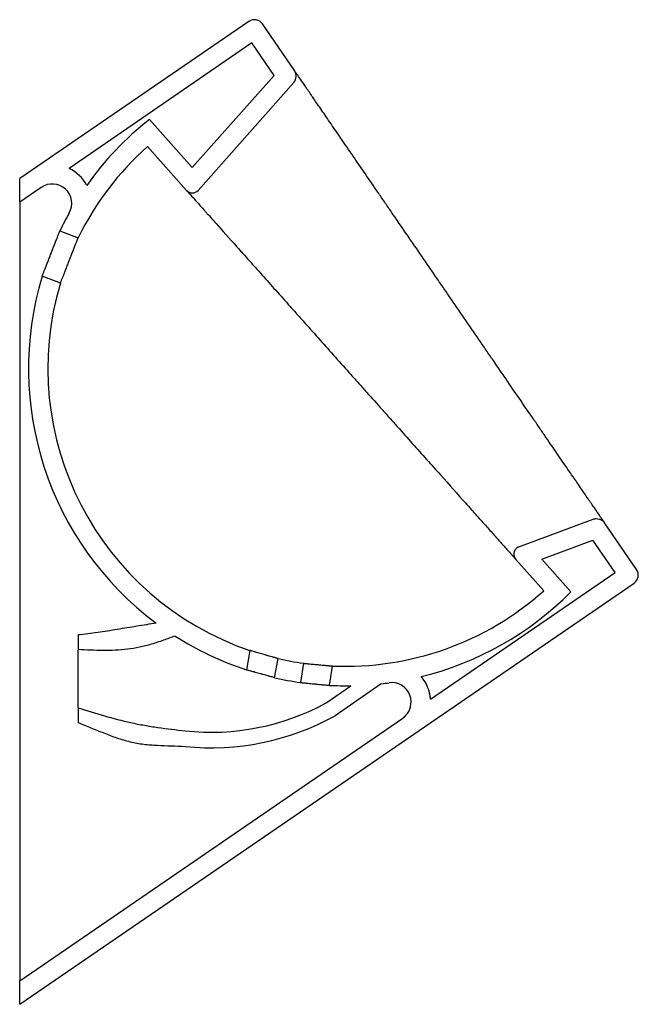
# Model space of a CAD drawing. Header units: millimetres. Extents: x 3715.79 to 3716.108, y 2064.997 to 2065.503.
import ezdxf

# ---------------------------------------------------------------- set-up
doc = ezdxf.new("R2010")
doc.units = ezdxf.units.MM
doc.layers.add('SANINDUSA', color=3, linetype='Continuous')

msp = doc.modelspace()

# ---------------------------------------------------------------- linework, layer by layer
at = {"layer": 'SANINDUSA'}
for p, q in [((3715.907624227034, 2065.501783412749), (3715.789791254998, 2065.420983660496)), ((3715.931028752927, 2065.476493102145), (3715.914575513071, 2065.500487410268)), ((3715.909155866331, 2065.490708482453), (3715.815171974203, 2065.426262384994)), ((3715.920572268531, 2065.474059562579), (3715.909155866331, 2065.490708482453)), ((3715.920572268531, 2065.474059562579), (3715.878516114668, 2065.426625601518)), ((3715.930646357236, 2065.470348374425), (3715.881523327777, 2065.4149438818)), ((3715.878516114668, 2065.426625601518), (3715.856427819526, 2065.451380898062)), ((3715.875545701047, 2065.4149344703), (3715.855419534, 2065.437490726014)), ((3715.789791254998, 2065.408858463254), (3715.789791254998, 2065.420983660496)), ((3715.800887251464, 2065.416467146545), (3715.789791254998, 2065.408858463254)), ((3715.81046822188, 2065.394142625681), (3715.819857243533, 2065.390584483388)), ((3715.810738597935, 2065.367305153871), (3715.801365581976, 2065.370857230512)), ((3716.046346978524, 2065.23170093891), (3716.084532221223, 2065.245931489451)), ((3716.106855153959, 2065.22007960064), (3716.090401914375, 2065.244073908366)), ((3716.0580659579, 2065.225396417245), (3716.084363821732, 2065.235196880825)), ((3716.095780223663, 2065.218547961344), (3716.084363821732, 2065.235196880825)), ((3716.059145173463, 2065.209166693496), (3716.044759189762, 2065.225289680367)), ((3716.073060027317, 2065.20859192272), (3716.0580659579, 2065.225396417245)), ((3716.000931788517, 2065.153509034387), (3716.095780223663, 2065.218547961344)), ((3715.789791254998, 2064.996601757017), (3716.105559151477, 2065.213128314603)), ((3715.819791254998, 2065.186433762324), (3715.819791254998, 2065.178933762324)), ((3715.819791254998, 2065.149137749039), (3715.819791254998, 2065.178670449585)), ((3715.908154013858, 2065.178430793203), (3715.906303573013, 2065.168505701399)), ((3715.920795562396, 2065.164464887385), (3715.922630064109, 2065.174304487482)), ((3715.935608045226, 2065.171871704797), (3715.934153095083, 2065.16197804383)), ((3715.949102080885, 2065.160534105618), (3715.950564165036, 2065.170476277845)), ((3715.947360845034, 2065.151535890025), (3715.9600400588, 2065.160352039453)), ((3715.975571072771, 2065.161357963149), (3715.951951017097, 2065.144934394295)), ((3715.819791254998, 2065.148933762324), (3715.819791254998, 2065.141433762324)), ((3715.789791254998, 2065.00872695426), (3715.986647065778, 2065.143713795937)), ((3715.789791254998, 2064.996601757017), (3715.789791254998, 2065.00872695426))]:
    msp.add_line(p, q, dxfattribs=at)
for centre, radius, start, end in [((3715.910451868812, 2065.49765976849), 0.005000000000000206, 34.43898931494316, 124.4389893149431), ((3715.926905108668, 2065.473665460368), 0.005000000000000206, 318.4389892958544, 34.43898931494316), ((3715.957282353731, 2065.323328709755), 0.1630000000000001, 128.2241424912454, 144.7010447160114), ((3715.957282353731, 2065.323328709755), 0.1529999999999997, 131.7414297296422, 153.9228994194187), ((3715.80654253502, 2065.408219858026), 0.01999999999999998, 27.70122282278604, 64.4389893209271), ((3715.80654253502, 2065.408219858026), 0.01000000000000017, 330.6133807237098, 124.4389893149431), ((3715.878530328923, 2065.417597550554), 0.00400000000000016, 221.7414297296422, 318.4389892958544), ((3715.957282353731, 2065.323328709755), 0.163, 150.6133807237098, 154.2502579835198), ((3715.957282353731, 2065.323328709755), 0.163, 163.0470675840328, 233.3399971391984), ((3715.957282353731, 2065.323328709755), 0.1530000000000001, 163.2959789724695, 251.2705229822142), ((3716.1027315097, 2065.217251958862), 0.004999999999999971, 304.4389893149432, 34.43898931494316), ((3715.957282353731, 2065.323328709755), 0.1530000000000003, 267.4833486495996, 311.7414297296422), ((3715.957282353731, 2065.323328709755), 0.1630000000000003, 283.789440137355, 315.2587169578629), ((3715.957282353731, 2065.323328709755), 0.1630000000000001, 237.4721505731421, 251.77476693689), ((3715.957282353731, 2065.323328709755), 0.1530000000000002, 256.9097505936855, 261.8559610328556), ((3715.957282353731, 2065.323328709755), 0.1630000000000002, 257.0650103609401, 261.8423507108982), ((3715.980991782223, 2065.151961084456), 0.02000000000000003, 4.438989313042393, 40.78926204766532), ((3715.957282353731, 2065.323328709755), 0.1630000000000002, 267.1233614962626, 270.9694012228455), ((3715.957282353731, 2065.323328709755), 0.1630000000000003, 276.4421936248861, 277.8771041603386), ((3715.980991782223, 2065.151961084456), 0.01000000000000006, 304.4389893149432, 97.87710416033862), ((3715.888137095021, 2065.260087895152), 0.1236567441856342, 263.8041986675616, 298.6159776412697), ((3715.888137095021, 2065.260087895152), 0.1316531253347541, 264.1818622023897, 298.9936411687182)]:
    msp.add_arc(centre, radius, start, end, dxfattribs=at)
for points, knots in [([(3716.090401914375, 2065.244073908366), (3716.090401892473, 2065.244073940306), (3716.090264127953, 2065.244274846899), (3716.089723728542, 2065.245062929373), (3716.089321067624, 2065.245650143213), (3716.088253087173, 2065.247207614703), (3716.08758876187, 2065.248176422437), (3716.086589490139, 2065.249633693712), (3716.086380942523, 2065.249937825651), (3716.085947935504, 2065.250569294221), (3716.085723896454, 2065.250896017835), (3716.085029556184, 2065.251908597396), (3716.084537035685, 2065.252626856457), (3716.08297351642, 2065.254906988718), (3716.081815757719, 2065.256595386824), (3716.079274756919, 2065.260301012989), (3716.077891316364, 2065.262318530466), (3716.076019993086, 2065.26504754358), (3716.075638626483, 2065.265603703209), (3716.074861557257, 2065.266736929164), (3716.074465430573, 2065.267314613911), (3716.0732616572, 2065.269070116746), (3716.072437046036, 2065.270272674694), (3716.069898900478, 2065.273974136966), (3716.068121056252, 2065.276566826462), (3716.064399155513, 2065.281994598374), (3716.062455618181, 2065.28482892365), (3716.059414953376, 2065.28926322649), (3716.058380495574, 2065.290771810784), (3716.05679725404, 2065.293080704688), (3716.056263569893, 2065.29385899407), (3716.055190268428, 2065.295424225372), (3716.054650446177, 2065.296211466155), (3716.051935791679, 2065.300170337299), (3716.049713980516, 2065.303410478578), (3716.045173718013, 2065.310031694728), (3716.042855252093, 2065.313412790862), (3716.038122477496, 2065.320314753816), (3716.035708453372, 2065.323835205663), (3716.032629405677, 2065.328325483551), (3716.032010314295, 2065.32922832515), (3716.030772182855, 2065.331033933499), (3716.030152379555, 2065.331937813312), (3716.028290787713, 2065.334652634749), (3716.027046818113, 2065.336466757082), (3716.023306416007, 2065.341921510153), (3716.020801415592, 2065.345574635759), (3716.015768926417, 2065.352913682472), (3716.013241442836, 2065.356599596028), (3716.009433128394, 2065.362153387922), (3716.008160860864, 2065.36400877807), (3716.005610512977, 2065.367728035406), (3716.004330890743, 2065.369594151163), (3716.000521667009, 2065.375149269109), (3715.998009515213, 2065.378812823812), (3715.993037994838, 2065.386062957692), (3715.990578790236, 2065.389649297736), (3715.98571375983, 2065.396744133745), (3715.983307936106, 2065.400252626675), (3715.980335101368, 2065.404588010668), (3715.979742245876, 2065.405452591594), (3715.978560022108, 2065.407176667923), (3715.977969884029, 2065.408037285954), (3715.976210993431, 2065.410602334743), (3715.97505506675, 2065.412288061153), (3715.971636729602, 2065.41727313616), (3715.969423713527, 2065.420500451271), (3715.965126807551, 2065.426766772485), (3715.963043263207, 2065.429805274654), (3715.959008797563, 2065.435688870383), (3715.957057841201, 2065.438534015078), (3715.954706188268, 2065.44196350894), (3715.954239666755, 2065.442643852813), (3715.953320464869, 2065.443984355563), (3715.952867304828, 2065.444645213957), (3715.951527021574, 2065.446599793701), (3715.950659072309, 2065.447865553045), (3715.948131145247, 2065.451552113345), (3715.946546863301, 2065.453862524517), (3715.943581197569, 2065.458187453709), (3715.942199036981, 2065.460203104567), (3715.940284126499, 2065.462995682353), (3715.939672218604, 2065.463888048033), (3715.938794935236, 2065.465167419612), (3715.93850885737, 2065.465584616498), (3715.93795262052, 2065.466395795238), (3715.937682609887, 2065.466789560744), (3715.936372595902, 2065.468699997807), (3715.935453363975, 2065.470040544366), (3715.933868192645, 2065.472352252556), (3715.933202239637, 2065.473323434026), (3715.932126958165, 2065.474891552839), (3715.931716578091, 2065.47549002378), (3715.931303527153, 2065.476092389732), (3715.931200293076, 2065.476242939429), (3715.931062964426, 2065.476443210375), (3715.931028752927, 2065.476493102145), (3715.931028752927, 2065.476493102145)], [0, 0, 0, 0, 0.03125000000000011, 0.03125000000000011, 0.06250000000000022, 0.06250000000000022, 0.09375000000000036, 0.09375000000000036, 0.1015625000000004, 0.1015625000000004, 0.1093750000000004, 0.1093750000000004, 0.1250000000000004, 0.1250000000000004, 0.1562500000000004, 0.1562500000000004, 0.1875000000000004, 0.1875000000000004, 0.1953125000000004, 0.1953125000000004, 0.2031250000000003, 0.2031250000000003, 0.2187500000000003, 0.2187500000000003, 0.2500000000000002, 0.2500000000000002, 0.2812500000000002, 0.2812500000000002, 0.2968750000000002, 0.2968750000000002, 0.3046875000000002, 0.3046875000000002, 0.3125000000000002, 0.3125000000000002, 0.3437500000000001, 0.3437500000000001, 0.3749999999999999, 0.3749999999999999, 0.4062499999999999, 0.4062499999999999, 0.4140624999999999, 0.4140624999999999, 0.4218749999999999, 0.4218749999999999, 0.4374999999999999, 0.4374999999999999, 0.4687499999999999, 0.4687499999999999, 0.4999999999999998, 0.4999999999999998, 0.5156249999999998, 0.5156249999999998, 0.5312499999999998, 0.5312499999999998, 0.5624999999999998, 0.5624999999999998, 0.5937499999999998, 0.5937499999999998, 0.6249999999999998, 0.6249999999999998, 0.6328124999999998, 0.6328124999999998, 0.6406249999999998, 0.6406249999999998, 0.6562499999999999, 0.6562499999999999, 0.6875, 0.6875, 0.7187500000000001, 0.7187500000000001, 0.7500000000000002, 0.7500000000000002, 0.7578125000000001, 0.7578125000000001, 0.765625, 0.765625, 0.7812500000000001, 0.7812500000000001, 0.8125000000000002, 0.8125000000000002, 0.8437500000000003, 0.8437500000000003, 0.8593750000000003, 0.8593750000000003, 0.8671875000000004, 0.8671875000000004, 0.8750000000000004, 0.8750000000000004, 0.9062500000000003, 0.9062500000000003, 0.9375000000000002, 0.9375000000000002, 0.9687500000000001, 0.9687500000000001, 0.984375, 0.984375, 1, 1, 1, 1]), ([(3715.875545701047, 2065.4149344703), (3715.875545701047, 2065.4149344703), (3715.875693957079, 2065.414768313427), (3715.876066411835, 2065.414350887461), (3715.87615025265, 2065.414256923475), (3715.876336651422, 2065.414048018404), (3715.876439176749, 2065.413933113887), (3715.876773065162, 2065.413558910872), (3715.877031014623, 2065.413269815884), (3715.877907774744, 2065.412287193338), (3715.878630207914, 2065.411477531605), (3715.8803432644, 2065.409557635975), (3715.881333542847, 2065.408447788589), (3715.883019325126, 2065.406558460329), (3715.883614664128, 2065.405891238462), (3715.884558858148, 2065.404833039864), (3715.884882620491, 2065.404470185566), (3715.885544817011, 2065.40372803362), (3715.885882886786, 2065.403349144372), (3715.887607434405, 2065.401416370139), (3715.889095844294, 2065.399748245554), (3715.893870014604, 2065.394397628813), (3715.897461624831, 2065.390372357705), (3715.901957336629, 2065.385333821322), (3715.902463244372, 2065.384766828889), (3715.903487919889, 2065.383618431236), (3715.904006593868, 2065.383037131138), (3715.905572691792, 2065.381281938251), (3715.906633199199, 2065.380093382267), (3715.909862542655, 2065.376474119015), (3715.912078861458, 2065.373990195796), (3715.916633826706, 2065.368885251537), (3715.918972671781, 2065.366264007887), (3715.923772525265, 2065.360884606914), (3715.926233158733, 2065.358126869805), (3715.929386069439, 2065.354593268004), (3715.930021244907, 2065.353881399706), (3715.931292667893, 2065.352456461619), (3715.931929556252, 2065.35174267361), (3715.93384369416, 2065.349597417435), (3715.93512441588, 2065.348162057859), (3715.938980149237, 2065.343840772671), (3715.941568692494, 2065.340939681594), (3715.949386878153, 2065.332177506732), (3715.954669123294, 2065.32625746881), (3715.961361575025, 2065.318756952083), (3715.962704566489, 2065.317251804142), (3715.965399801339, 2065.314231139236), (3715.966744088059, 2065.312724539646), (3715.970764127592, 2065.308219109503), (3715.973428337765, 2065.305233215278), (3715.977400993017, 2065.300780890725), (3715.978721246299, 2065.299301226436), (3715.981353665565, 2065.29635096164), (3715.98265958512, 2065.294887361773), (3715.986541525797, 2065.290536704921), (3715.989084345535, 2065.287686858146), (3715.994080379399, 2065.282087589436), (3715.996533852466, 2065.279337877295), (3716.001349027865, 2065.273941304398), (3716.003711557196, 2065.271293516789), (3716.010650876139, 2065.263516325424), (3716.014946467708, 2065.258702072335), (3716.020894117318, 2065.252036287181), (3716.022793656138, 2065.249907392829), (3716.025512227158, 2065.246860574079), (3716.026398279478, 2065.24586753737), (3716.028108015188, 2065.243951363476), (3716.028933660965, 2065.243026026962), (3716.031323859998, 2065.240347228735), (3716.032801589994, 2065.238691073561), (3716.03552290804, 2065.235641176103), (3716.036767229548, 2065.2342466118), (3716.03817109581, 2065.232673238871), (3716.038444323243, 2065.232367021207), (3716.038975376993, 2065.231771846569), (3716.039233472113, 2065.231482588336), (3716.039980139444, 2065.230645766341), (3716.040442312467, 2065.230127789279), (3716.041723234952, 2065.228692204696), (3716.042436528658, 2065.22789278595), (3716.043586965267, 2065.226603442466), (3716.044023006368, 2065.226114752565), (3716.044462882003, 2065.225621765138), (3716.044573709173, 2065.225497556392), (3716.04472203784, 2065.225331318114), (3716.044759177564, 2065.225289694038), (3716.044759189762, 2065.225289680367)], [0, 0, 0, 0, 0.03125000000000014, 0.03125000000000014, 0.03906250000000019, 0.03906250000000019, 0.04687500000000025, 0.04687500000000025, 0.06250000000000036, 0.06250000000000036, 0.09375000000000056, 0.09375000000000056, 0.1250000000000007, 0.1250000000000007, 0.1406250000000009, 0.1406250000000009, 0.1484375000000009, 0.1484375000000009, 0.1562500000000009, 0.1562500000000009, 0.1875000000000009, 0.1875000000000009, 0.2500000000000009, 0.2500000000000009, 0.2578125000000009, 0.2578125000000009, 0.2656250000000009, 0.2656250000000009, 0.2812500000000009, 0.2812500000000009, 0.3125000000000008, 0.3125000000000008, 0.3437500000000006, 0.3437500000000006, 0.3750000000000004, 0.3750000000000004, 0.3828125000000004, 0.3828125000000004, 0.3906250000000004, 0.3906250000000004, 0.4062500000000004, 0.4062500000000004, 0.4375000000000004, 0.4375000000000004, 0.5000000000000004, 0.5000000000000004, 0.5156250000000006, 0.5156250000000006, 0.5312500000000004, 0.5312500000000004, 0.5625000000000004, 0.5625000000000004, 0.5781250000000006, 0.5781250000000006, 0.5937500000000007, 0.5937500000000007, 0.6250000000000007, 0.6250000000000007, 0.6562500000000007, 0.6562500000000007, 0.6875000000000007, 0.6875000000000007, 0.7500000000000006, 0.7500000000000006, 0.7812500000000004, 0.7812500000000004, 0.7968750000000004, 0.7968750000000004, 0.8125000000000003, 0.8125000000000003, 0.8437500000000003, 0.8437500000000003, 0.8750000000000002, 0.8750000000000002, 0.8828125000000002, 0.8828125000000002, 0.8906250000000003, 0.8906250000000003, 0.9062500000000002, 0.9062500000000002, 0.9375000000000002, 0.9375000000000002, 0.9687500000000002, 0.9687500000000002, 0.9843750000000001, 0.9843750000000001, 1, 1, 1, 1]), ([(3715.789791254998, 2065.408858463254), (3715.789791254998, 2065.408858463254), (3715.789791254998, 2065.408448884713), (3715.789791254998, 2065.407419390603), (3715.789791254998, 2065.407187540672), (3715.789791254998, 2065.406671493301), (3715.789791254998, 2065.406387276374), (3715.789791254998, 2065.405463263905), (3715.789791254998, 2065.404750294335), (3715.789791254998, 2065.402331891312), (3715.789791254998, 2065.400347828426), (3715.789791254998, 2065.396841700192), (3715.789791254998, 2065.395584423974), (3715.789791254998, 2065.393567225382), (3715.789791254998, 2065.392872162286), (3715.789791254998, 2065.391441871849), (3715.789791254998, 2065.390708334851), (3715.789791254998, 2065.38695128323), (3715.789791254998, 2065.383660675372), (3715.789791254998, 2065.376558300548), (3715.789791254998, 2065.37274630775), (3715.789791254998, 2065.366657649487), (3715.789791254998, 2065.364562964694), (3715.789791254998, 2065.360281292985), (3715.789791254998, 2065.358091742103), (3715.789791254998, 2065.35361896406), (3715.789791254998, 2065.351335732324), (3715.789791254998, 2065.346678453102), (3715.789791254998, 2065.344302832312), (3715.789791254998, 2065.337077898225), (3715.789791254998, 2065.332120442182), (3715.789791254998, 2065.324486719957), (3715.789791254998, 2065.321909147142), (3715.789791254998, 2065.316689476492), (3715.789791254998, 2065.314047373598), (3715.789791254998, 2065.306061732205), (3715.789791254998, 2065.300647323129), (3715.789791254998, 2065.292396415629), (3715.789791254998, 2065.289624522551), (3715.789791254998, 2065.284038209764), (3715.789791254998, 2065.281225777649), (3715.789791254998, 2065.272756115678), (3715.789791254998, 2065.267057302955), (3715.789791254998, 2065.258433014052), (3715.789791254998, 2065.255545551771), (3715.789791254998, 2065.249745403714), (3715.789791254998, 2065.246836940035), (3715.789791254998, 2065.238099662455), (3715.789791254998, 2065.232253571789), (3715.789791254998, 2065.220519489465), (3715.789791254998, 2065.214624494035), (3715.789791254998, 2065.202861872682), (3715.789791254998, 2065.196987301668), (3715.789791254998, 2065.188185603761), (3715.789791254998, 2065.185252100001), (3715.789791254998, 2065.179394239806), (3715.789791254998, 2065.176474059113), (3715.789791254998, 2065.167739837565), (3715.789791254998, 2065.161952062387), (3715.789791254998, 2065.153324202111), (3715.789791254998, 2065.150455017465), (3715.789791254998, 2065.144746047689), (3715.789791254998, 2065.141908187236), (3715.789791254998, 2065.133445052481), (3715.789791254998, 2065.127870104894), (3715.789791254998, 2065.119612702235), (3715.789791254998, 2065.116875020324), (3715.789791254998, 2065.111452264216), (3715.789791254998, 2065.108767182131), (3715.789791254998, 2065.100792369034), (3715.789791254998, 2065.095582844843), (3715.789791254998, 2065.087938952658), (3715.789791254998, 2065.085416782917), (3715.789791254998, 2065.080452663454), (3715.789791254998, 2065.078009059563), (3715.789791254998, 2065.070796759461), (3715.789791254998, 2065.066146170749), (3715.789791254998, 2065.059425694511), (3715.789791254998, 2065.057233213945), (3715.789791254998, 2065.05295858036), (3715.789791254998, 2065.050874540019), (3715.789791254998, 2065.046816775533), (3715.789791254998, 2065.044843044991), (3715.789791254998, 2065.041968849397), (3715.789791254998, 2065.041024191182), (3715.789791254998, 2065.039172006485), (3715.789791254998, 2065.038263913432), (3715.789791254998, 2065.03381397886), (3715.789791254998, 2065.030542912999), (3715.789791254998, 2065.024604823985), (3715.789791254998, 2065.021937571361), (3715.789791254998, 2065.018427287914), (3715.789791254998, 2065.017339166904), (3715.789791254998, 2065.015836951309), (3715.789791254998, 2065.015358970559), (3715.789791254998, 2065.014453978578), (3715.789791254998, 2065.014026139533), (3715.789791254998, 2065.012010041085), (3715.789791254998, 2065.010789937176), (3715.789791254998, 2065.00955884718), (3715.789791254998, 2065.009248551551), (3715.789791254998, 2065.00883260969), (3715.789791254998, 2065.00872695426), (3715.789791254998, 2065.00872695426)], [0, 0, 0, 0, 0.03125000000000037, 0.03125000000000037, 0.03906250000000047, 0.03906250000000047, 0.04687500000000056, 0.04687500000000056, 0.06250000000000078, 0.06250000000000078, 0.09375000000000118, 0.09375000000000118, 0.1093750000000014, 0.1093750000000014, 0.1171875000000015, 0.1171875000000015, 0.1250000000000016, 0.1250000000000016, 0.1562500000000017, 0.1562500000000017, 0.1875000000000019, 0.1875000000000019, 0.2031250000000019, 0.2031250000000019, 0.2187500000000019, 0.2187500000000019, 0.2343750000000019, 0.2343750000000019, 0.2500000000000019, 0.2500000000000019, 0.2812500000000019, 0.2812500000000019, 0.2968750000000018, 0.2968750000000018, 0.3125000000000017, 0.3125000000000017, 0.3437500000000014, 0.3437500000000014, 0.3593750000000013, 0.3593750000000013, 0.3750000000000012, 0.3750000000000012, 0.4062500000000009, 0.4062500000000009, 0.4218750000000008, 0.4218750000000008, 0.4375000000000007, 0.4375000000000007, 0.4687500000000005, 0.4687500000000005, 0.5000000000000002, 0.5000000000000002, 0.53125, 0.53125, 0.5468749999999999, 0.5468749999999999, 0.5624999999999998, 0.5624999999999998, 0.5937499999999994, 0.5937499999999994, 0.6093749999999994, 0.6093749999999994, 0.6249999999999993, 0.6249999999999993, 0.6562499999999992, 0.6562499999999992, 0.6718749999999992, 0.6718749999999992, 0.6874999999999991, 0.6874999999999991, 0.7187499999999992, 0.7187499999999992, 0.7343749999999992, 0.7343749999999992, 0.7499999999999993, 0.7499999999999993, 0.7812499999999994, 0.7812499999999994, 0.7968749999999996, 0.7968749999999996, 0.8124999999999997, 0.8124999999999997, 0.8281249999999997, 0.8281249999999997, 0.8359374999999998, 0.8359374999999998, 0.8437499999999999, 0.8437499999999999, 0.8749999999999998, 0.8749999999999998, 0.9062499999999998, 0.9062499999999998, 0.9218749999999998, 0.9218749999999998, 0.9296874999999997, 0.9296874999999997, 0.9374999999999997, 0.9374999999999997, 0.9687499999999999, 0.9687499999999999, 0.9843749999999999, 0.9843749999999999, 1, 1, 1, 1]), ([(3715.801365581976, 2065.370857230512), (3715.801365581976, 2065.370857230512), (3715.801395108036, 2065.370932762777), (3715.801483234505, 2065.371158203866), (3715.801520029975, 2065.37125233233), (3715.801606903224, 2065.371474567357), (3715.801707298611, 2065.371731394), (3715.801834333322, 2065.372056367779), (3715.801974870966, 2065.372415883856), (3715.802052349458, 2065.372614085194), (3715.802302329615, 2065.373253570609), (3715.802490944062, 2065.373736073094), (3715.802805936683, 2065.374541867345), (3715.802916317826, 2065.374824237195), (3715.803148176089, 2065.375417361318), (3715.803268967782, 2065.375726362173), (3715.803640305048, 2065.376676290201), (3715.803901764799, 2065.377345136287), (3715.804314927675, 2065.378402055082), (3715.804456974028, 2065.378765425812), (3715.804743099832, 2065.379497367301), (3715.8048873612, 2065.379866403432), (3715.805323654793, 2065.380982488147), (3715.805619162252, 2065.381738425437), (3715.806219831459, 2065.383274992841), (3715.806516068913, 2065.384032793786), (3715.806952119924, 2065.385148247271), (3715.807096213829, 2065.38551685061), (3715.807381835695, 2065.386247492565), (3715.807523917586, 2065.38661094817), (3715.807937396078, 2065.387668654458), (3715.808198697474, 2065.388337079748), (3715.808569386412, 2065.389285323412), (3715.808689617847, 2065.389592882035), (3715.808921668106, 2065.390186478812), (3715.809032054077, 2065.390468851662), (3715.809346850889, 2065.391274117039), (3715.809535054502, 2065.391755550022), (3715.809784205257, 2065.392392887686), (3715.80986169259, 2065.392591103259), (3715.810002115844, 2065.39295031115), (3715.81012895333, 2065.393274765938), (3715.810229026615, 2065.393530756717), (3715.810315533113, 2065.393752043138), (3715.810352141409, 2065.393845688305), (3715.810439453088, 2065.394069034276), (3715.81046822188, 2065.394142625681), (3715.81046822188, 2065.394142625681)], [0, 0, 0, 0, 0.06250000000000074, 0.06250000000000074, 0.09375000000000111, 0.09375000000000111, 0.1250000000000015, 0.1562500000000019, 0.1562500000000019, 0.1875000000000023, 0.1875000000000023, 0.2500000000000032, 0.2500000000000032, 0.2812500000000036, 0.2812500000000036, 0.3125000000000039, 0.3125000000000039, 0.375000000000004, 0.375000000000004, 0.4062500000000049, 0.4062500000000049, 0.4375000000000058, 0.4375000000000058, 0.5000000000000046, 0.5000000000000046, 0.5625000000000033, 0.5625000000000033, 0.5937500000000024, 0.5937500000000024, 0.6250000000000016, 0.6250000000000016, 0.6875000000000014, 0.6875000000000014, 0.7187500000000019, 0.7187500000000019, 0.7500000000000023, 0.7500000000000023, 0.8125000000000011, 0.8125000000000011, 0.8437500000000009, 0.8437500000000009, 0.8750000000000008, 0.9062500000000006, 0.9062500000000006, 0.9375000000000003, 0.9375000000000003, 1, 1, 1, 1]), ([(3715.810738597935, 2065.367305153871), (3715.810738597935, 2065.367305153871), (3715.810746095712, 2065.367324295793), (3715.810775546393, 2065.367399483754), (3715.810819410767, 2065.367511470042), (3715.810891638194, 2065.367695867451), (3715.810978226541, 2065.36791692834), (3715.811028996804, 2065.368046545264), (3715.811201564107, 2065.368487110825), (3715.811342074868, 2065.368845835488), (3715.811589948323, 2065.369478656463), (3715.811678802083, 2065.369705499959), (3715.81186933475, 2065.370191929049), (3715.811970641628, 2065.37045056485), (3715.812287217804, 2065.371258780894), (3715.812516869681, 2065.37184507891), (3715.812889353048, 2065.372796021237), (3715.813018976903, 2065.373126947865), (3715.813283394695, 2065.373801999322), (3715.813418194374, 2065.374146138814), (3715.813830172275, 2065.375197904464), (3715.81411485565, 2065.375924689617), (3715.814705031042, 2065.377431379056), (3715.815002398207, 2065.378190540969), (3715.815447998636, 2065.379328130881), (3715.815596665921, 2065.379707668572), (3715.8158942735, 2065.380467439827), (3715.816043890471, 2065.380849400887), (3715.816484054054, 2065.381973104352), (3715.816768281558, 2065.382698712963), (3715.8173185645, 2065.384103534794), (3715.81758636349, 2065.384787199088), (3715.818081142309, 2065.38605031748), (3715.818310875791, 2065.386636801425), (3715.818628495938, 2065.38744764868), (3715.818729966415, 2065.38770669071), (3715.818919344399, 2065.388190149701), (3715.819096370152, 2065.3886420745), (3715.819249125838, 2065.389032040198), (3715.819389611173, 2065.389390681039), (3715.819453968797, 2065.38955497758), (3715.819626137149, 2065.389994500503), (3715.819711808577, 2065.390213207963), (3715.819798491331, 2065.390434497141), (3715.819820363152, 2065.390490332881), (3715.819849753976, 2065.390565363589), (3715.819857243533, 2065.390584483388), (3715.819857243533, 2065.390584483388)], [0, 0, 0, 0, 0.03125000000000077, 0.03125000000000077, 0.06250000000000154, 0.0937500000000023, 0.0937500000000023, 0.1250000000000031, 0.1250000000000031, 0.1875000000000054, 0.1875000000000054, 0.2187500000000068, 0.2187500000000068, 0.2500000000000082, 0.2500000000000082, 0.3125000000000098, 0.3125000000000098, 0.3437500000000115, 0.3437500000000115, 0.3750000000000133, 0.3750000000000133, 0.4375000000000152, 0.4375000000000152, 0.500000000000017, 0.500000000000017, 0.5312500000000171, 0.5312500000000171, 0.5625000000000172, 0.5625000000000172, 0.6250000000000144, 0.6250000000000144, 0.6875000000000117, 0.6875000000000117, 0.7500000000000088, 0.7500000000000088, 0.7812500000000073, 0.7812500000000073, 0.812500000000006, 0.8437500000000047, 0.8437500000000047, 0.8750000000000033, 0.8750000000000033, 0.9375000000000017, 0.9375000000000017, 0.9687500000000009, 0.9687500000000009, 1, 1, 1, 1]), ([(3716.084532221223, 2065.245931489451), (3716.085054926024, 2065.246126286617), (3716.085594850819, 2065.246230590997), (3716.086709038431, 2065.246258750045), (3716.087254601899, 2065.246181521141), (3716.088316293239, 2065.245845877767), (3716.0888079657, 2065.245594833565), (3716.089478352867, 2065.245098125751), (3716.089687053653, 2065.244914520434), (3716.090069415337, 2065.244517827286), (3716.090244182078, 2065.244303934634), (3716.090401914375, 2065.244073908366)], [0, 0, 0, 0, 0.25, 0.25, 0.5, 0.5, 0.75, 0.75, 0.875, 0.875, 1, 1, 1, 1]), ([(3716.046346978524, 2065.23170093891), (3716.04604084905, 2065.231586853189), (3716.045754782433, 2065.231438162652), (3716.045221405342, 2065.231073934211), (3716.04497382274, 2065.23085636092), (3716.044652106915, 2065.23049584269), (3716.044552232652, 2065.230369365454), (3716.044367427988, 2065.230103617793), (3716.044282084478, 2065.229963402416), (3716.04405506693, 2065.229533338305), (3716.04394016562, 2065.229232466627), (3716.043822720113, 2065.228759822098), (3716.043792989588, 2065.228598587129), (3716.043753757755, 2065.228277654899), (3716.043743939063, 2065.22811686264), (3716.043743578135, 2065.227633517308), (3716.043783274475, 2065.2273060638), (3716.043938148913, 2065.226679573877), (3716.044052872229, 2065.226376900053), (3716.044356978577, 2065.225799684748), (3716.044541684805, 2065.225533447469), (3716.044759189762, 2065.225289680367)], [0, 0, 0, 0, 0.1249999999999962, 0.1249999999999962, 0.2499999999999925, 0.2499999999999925, 0.3124999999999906, 0.3124999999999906, 0.3749999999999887, 0.3749999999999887, 0.4999999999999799, 0.4999999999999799, 0.562499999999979, 0.562499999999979, 0.6249999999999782, 0.6249999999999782, 0.7499999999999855, 0.7499999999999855, 0.8749999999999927, 0.8749999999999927, 1, 1, 1, 1]), ([(3715.859960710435, 2065.192571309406), (3715.856630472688, 2065.191963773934), (3715.853285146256, 2065.191431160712), (3715.848268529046, 2065.190625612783), (3715.846596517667, 2065.190355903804), (3715.843253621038, 2065.189809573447), (3715.841582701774, 2065.189533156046), (3715.836569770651, 2065.188704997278), (3715.833227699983, 2065.188153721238), (3715.826526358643, 2065.18717359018), (3715.823166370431, 2065.186749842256), (3715.819791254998, 2065.186433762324)], [0, 0, 0, 0, 0.2499999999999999, 0.2499999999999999, 0.3749999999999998, 0.3749999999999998, 0.4999999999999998, 0.4999999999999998, 0.7499999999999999, 0.7499999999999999, 1, 1, 1, 1]), ([(3715.869635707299, 2065.185898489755), (3715.867648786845, 2065.185132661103), (3715.865655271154, 2065.184384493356), (3715.861638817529, 2065.182966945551), (3715.859613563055, 2065.182296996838), (3715.855546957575, 2065.181093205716), (3715.853503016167, 2065.180558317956), (3715.849385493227, 2065.179675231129), (3715.847310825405, 2065.179333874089), (3715.843132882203, 2065.178831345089), (3715.841029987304, 2065.17866777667), (3715.836802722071, 2065.178475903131), (3715.834675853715, 2065.178447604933), (3715.828291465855, 2065.178500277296), (3715.82404136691, 2065.178717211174), (3715.819791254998, 2065.178933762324)], [0, 0, 0, 0, 0.1250000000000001, 0.1250000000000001, 0.2500000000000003, 0.2500000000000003, 0.3750000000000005, 0.3750000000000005, 0.5000000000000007, 0.5000000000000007, 0.6250000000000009, 0.6250000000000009, 0.7500000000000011, 0.7500000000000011, 1, 1, 1, 1]), ([(3715.922630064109, 2065.174304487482), (3715.922620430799, 2065.174306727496), (3715.922599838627, 2065.174312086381), (3715.922536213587, 2065.17432919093), (3715.922492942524, 2065.174341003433), (3715.922332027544, 2065.174385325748), (3715.922183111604, 2065.174426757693), (3715.921802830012, 2065.174533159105), (3715.921568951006, 2065.174598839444), (3715.921036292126, 2065.17474882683), (3715.920736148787, 2065.174833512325), (3715.9202343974, 2065.174975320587), (3715.920057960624, 2065.175025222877), (3715.91969509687, 2065.175127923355), (3715.919507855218, 2065.175180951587), (3715.918929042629, 2065.175344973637), (3715.918519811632, 2065.175461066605), (3715.917657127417, 2065.175706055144), (3715.917216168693, 2065.175831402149), (3715.916540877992, 2065.176023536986), (3715.916313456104, 2065.176088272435), (3715.915853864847, 2065.176219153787), (3715.915620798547, 2065.176285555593), (3715.914928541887, 2065.176482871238), (3715.914472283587, 2065.176613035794), (3715.913570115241, 2065.176870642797), (3715.913120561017, 2065.176999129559), (3715.912267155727, 2065.17724327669), (3715.911859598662, 2065.177359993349), (3715.911277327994, 2065.177526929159), (3715.911087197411, 2065.177581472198), (3715.910723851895, 2065.177685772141), (3715.910550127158, 2065.177735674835), (3715.910052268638, 2065.177878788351), (3715.909751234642, 2065.177965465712), (3715.909213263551, 2065.17812067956), (3715.908981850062, 2065.178187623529), (3715.90869463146, 2065.178271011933), (3715.908608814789, 2065.178295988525), (3715.908459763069, 2065.178339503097), (3715.908396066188, 2065.178358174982), (3715.9082369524, 2065.17840507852), (3715.908173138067, 2065.178424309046), (3715.908154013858, 2065.178430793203)], [0, 0, 0, 0, 0.03124999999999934, 0.03124999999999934, 0.06249999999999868, 0.06249999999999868, 0.1249999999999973, 0.1249999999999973, 0.187499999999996, 0.187499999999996, 0.2499999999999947, 0.2499999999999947, 0.2812499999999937, 0.2812499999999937, 0.3124999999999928, 0.3124999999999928, 0.374999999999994, 0.374999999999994, 0.4374999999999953, 0.4374999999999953, 0.4687499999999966, 0.4687499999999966, 0.4999999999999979, 0.4999999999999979, 0.5625000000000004, 0.5625000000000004, 0.625000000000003, 0.625000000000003, 0.6875000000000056, 0.6875000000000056, 0.7187500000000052, 0.7187500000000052, 0.7500000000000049, 0.7500000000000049, 0.8125000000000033, 0.8125000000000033, 0.8750000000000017, 0.8750000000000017, 0.9062500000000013, 0.9062500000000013, 0.937500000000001, 0.937500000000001, 1, 1, 1, 1]), ([(3715.920795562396, 2065.164464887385), (3715.920785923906, 2065.164467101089), (3715.92076531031, 2065.164472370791), (3715.920701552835, 2065.164489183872), (3715.920658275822, 2065.16450076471), (3715.920497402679, 2065.16454418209), (3715.920348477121, 2065.164584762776), (3715.919967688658, 2065.164689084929), (3715.91973371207, 2065.164753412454), (3715.919200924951, 2065.164900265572), (3715.918900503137, 2065.164983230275), (3715.918397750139, 2065.165122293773), (3715.918221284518, 2065.165171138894), (3715.917858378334, 2065.165271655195), (3715.917671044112, 2065.165323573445), (3715.917091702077, 2065.165484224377), (3715.916680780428, 2065.16559829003), (3715.915818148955, 2065.165837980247), (3715.915376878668, 2065.165960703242), (3715.914700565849, 2065.166148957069), (3715.914472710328, 2065.166212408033), (3715.914012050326, 2065.166340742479), (3715.913778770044, 2065.166405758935), (3715.91308623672, 2065.166598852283), (3715.912629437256, 2065.166726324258), (3715.911725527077, 2065.166978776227), (3715.911275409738, 2065.167104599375), (3715.910421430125, 2065.167343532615), (3715.910013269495, 2065.167457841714), (3715.909429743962, 2065.167621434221), (3715.909239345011, 2065.167674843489), (3715.908875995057, 2065.167776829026), (3715.908702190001, 2065.16782564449), (3715.908203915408, 2065.167965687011), (3715.907902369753, 2065.168050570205), (3715.907363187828, 2065.168202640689), (3715.907132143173, 2065.168267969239), (3715.906748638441, 2065.168376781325), (3715.906599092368, 2065.168419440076), (3715.906439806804, 2065.168465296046), (3715.906397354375, 2065.168477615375), (3715.906334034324, 2065.168496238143), (3715.906313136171, 2065.168502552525), (3715.906303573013, 2065.168505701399)], [0, 0, 0, 0, 0.03125000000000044, 0.03125000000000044, 0.06250000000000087, 0.06250000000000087, 0.125000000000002, 0.125000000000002, 0.1875000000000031, 0.1875000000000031, 0.2500000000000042, 0.2500000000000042, 0.2812500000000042, 0.2812500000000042, 0.3125000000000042, 0.3125000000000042, 0.3750000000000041, 0.3750000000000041, 0.4375000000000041, 0.4375000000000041, 0.4687500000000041, 0.4687500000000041, 0.5000000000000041, 0.5000000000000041, 0.5625000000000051, 0.5625000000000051, 0.6250000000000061, 0.6250000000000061, 0.6875000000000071, 0.6875000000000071, 0.718750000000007, 0.718750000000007, 0.7500000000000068, 0.7500000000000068, 0.812500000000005, 0.812500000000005, 0.8750000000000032, 0.8750000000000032, 0.9375000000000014, 0.9375000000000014, 0.9687500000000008, 0.9687500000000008, 1, 1, 1, 1]), ([(3715.935608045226, 2065.171871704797), (3715.935608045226, 2065.171871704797), (3715.935620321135, 2065.171870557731), (3715.935668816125, 2065.171866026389), (3715.935704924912, 2065.171862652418), (3715.935848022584, 2065.171849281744), (3715.935989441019, 2065.171836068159), (3715.936368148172, 2065.171800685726), (3715.936599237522, 2065.171779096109), (3715.937005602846, 2065.171741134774), (3715.937151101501, 2065.171727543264), (3715.937462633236, 2065.17169844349), (3715.937629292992, 2065.171682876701), (3715.938149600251, 2065.171634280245), (3715.938526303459, 2065.171599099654), (3715.939338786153, 2065.17152323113), (3715.93977780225, 2065.17148224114), (3715.940678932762, 2065.171398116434), (3715.941144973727, 2065.171354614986), (3715.941867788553, 2065.171287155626), (3715.942112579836, 2065.171264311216), (3715.94259938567, 2065.171218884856), (3715.943086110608, 2065.171173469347), (3715.943572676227, 2065.171128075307), (3715.94405916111, 2065.1710826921), (3715.944303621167, 2065.17105988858), (3715.945027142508, 2065.170992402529), (3715.945493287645, 2065.170948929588), (3715.946168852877, 2065.170885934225), (3715.946390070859, 2065.170865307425), (3715.946824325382, 2065.170824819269), (3715.947036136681, 2065.170805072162), (3715.947645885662, 2065.170748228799), (3715.948022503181, 2065.170713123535), (3715.94854236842, 2065.170664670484), (3715.94870893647, 2065.170649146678), (3715.949020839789, 2065.170620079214), (3715.949166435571, 2065.170606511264), (3715.949572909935, 2065.170568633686), (3715.949803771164, 2065.170547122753), (3715.950182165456, 2065.170511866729), (3715.950324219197, 2065.170498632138), (3715.950467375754, 2065.170485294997), (3715.950503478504, 2065.170481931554), (3715.950551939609, 2065.170477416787), (3715.950564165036, 2065.170476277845), (3715.950564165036, 2065.170476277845)], [0, 0, 0, 0, 0.03124999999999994, 0.03124999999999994, 0.06249999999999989, 0.06249999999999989, 0.1249999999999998, 0.1249999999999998, 0.1874999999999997, 0.1874999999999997, 0.2187499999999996, 0.2187499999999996, 0.2499999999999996, 0.2499999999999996, 0.3124999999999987, 0.3124999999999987, 0.3749999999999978, 0.3749999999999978, 0.4374999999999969, 0.4374999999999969, 0.4687499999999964, 0.4687499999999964, 0.499999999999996, 0.5312499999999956, 0.5312499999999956, 0.562499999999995, 0.562499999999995, 0.6249999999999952, 0.6249999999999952, 0.6562499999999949, 0.6562499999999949, 0.6874999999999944, 0.6874999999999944, 0.7499999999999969, 0.7499999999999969, 0.7812499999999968, 0.7812499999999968, 0.8124999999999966, 0.8124999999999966, 0.8749999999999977, 0.8749999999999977, 0.9374999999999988, 0.9374999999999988, 0.9687499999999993, 0.9687499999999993, 1, 1, 1, 1]), ([(3715.934153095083, 2065.16197804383), (3715.934153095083, 2065.16197804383), (3715.9341653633, 2065.16197685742), (3715.934213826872, 2065.16197217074), (3715.934249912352, 2065.161968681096), (3715.934392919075, 2065.161954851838), (3715.934534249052, 2065.161941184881), (3715.934912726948, 2065.161904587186), (3715.935143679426, 2065.161882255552), (3715.935549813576, 2065.16184298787), (3715.935695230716, 2065.161828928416), (3715.936006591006, 2065.161798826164), (3715.936173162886, 2065.161782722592), (3715.936693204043, 2065.161732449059), (3715.937069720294, 2065.161696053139), (3715.937881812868, 2065.161617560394), (3715.938320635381, 2065.161575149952), (3715.939221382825, 2065.161488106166), (3715.939687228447, 2065.161443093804), (3715.940409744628, 2065.161373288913), (3715.940654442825, 2065.161349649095), (3715.941141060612, 2065.161302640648), (3715.941627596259, 2065.161255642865), (3715.942113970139, 2065.161208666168), (3715.942600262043, 2065.161161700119), (3715.942844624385, 2065.161138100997), (3715.943567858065, 2065.161068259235), (3715.944033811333, 2065.16102326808), (3715.944709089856, 2065.16095807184), (3715.944930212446, 2065.160936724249), (3715.945364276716, 2065.160894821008), (3715.945575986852, 2065.160874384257), (3715.946185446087, 2065.160815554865), (3715.946561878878, 2065.160779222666), (3715.947081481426, 2065.160729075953), (3715.947247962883, 2065.160713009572), (3715.94755969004, 2065.16068292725), (3715.947705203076, 2065.160668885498), (3715.948111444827, 2065.160629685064), (3715.948342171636, 2065.160607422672), (3715.948720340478, 2065.160570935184), (3715.948862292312, 2065.160557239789), (3715.949005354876, 2065.160543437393), (3715.949041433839, 2065.160539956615), (3715.949089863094, 2065.160535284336), (3715.949102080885, 2065.160534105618), (3715.949102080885, 2065.160534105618)], [0, 0, 0, 0, 0.03125000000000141, 0.03125000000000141, 0.06250000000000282, 0.06250000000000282, 0.1250000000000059, 0.1250000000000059, 0.1875000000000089, 0.1875000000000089, 0.2187500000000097, 0.2187500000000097, 0.2500000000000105, 0.2500000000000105, 0.3125000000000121, 0.3125000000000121, 0.3750000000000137, 0.3750000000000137, 0.4375000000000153, 0.4375000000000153, 0.4687500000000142, 0.4687500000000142, 0.5000000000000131, 0.5312500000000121, 0.5312500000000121, 0.562500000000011, 0.562500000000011, 0.6250000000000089, 0.6250000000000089, 0.6562500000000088, 0.6562500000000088, 0.6875000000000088, 0.6875000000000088, 0.7500000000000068, 0.7500000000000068, 0.7812500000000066, 0.7812500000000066, 0.8125000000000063, 0.8125000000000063, 0.8750000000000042, 0.8750000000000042, 0.9375000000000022, 0.9375000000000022, 0.9687500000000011, 0.9687500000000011, 1, 1, 1, 1]), ([(3716.000897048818, 2065.15351616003), (3716.000883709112, 2065.153771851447), (3716.000836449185, 2065.154677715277), (3716.000544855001, 2065.156181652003), (3716.000232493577, 2065.157515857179), (3715.999982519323, 2065.158186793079), (3715.999949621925, 2065.158275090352)], [0, 0, 0, 0, 0.1577116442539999, 0.558740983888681, 0.9419289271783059, 1, 1, 1, 1]), ([(3715.819791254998, 2065.148933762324), (3715.824286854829, 2065.147560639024), (3715.828782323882, 2065.146187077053), (3715.837823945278, 2065.143609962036), (3715.842366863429, 2065.142406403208), (3715.849250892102, 2065.140877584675), (3715.8515558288, 2065.140418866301), (3715.856177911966, 2065.13959854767), (3715.858495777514, 2065.139234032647), (3715.865463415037, 2065.138234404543), (3715.870127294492, 2065.1376936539), (3715.874791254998, 2065.137153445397)], [0, 0, 0, 0, 0.2499999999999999, 0.2499999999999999, 0.4999999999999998, 0.4999999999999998, 0.6249999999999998, 0.6249999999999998, 0.7499999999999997, 0.7499999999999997, 1, 1, 1, 1]), ([(3715.986620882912, 2065.143748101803), (3715.98692143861, 2065.143953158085), (3715.98772442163, 2065.144500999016), (3715.988786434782, 2065.145640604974), (3715.989745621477, 2065.147066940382), (3715.990361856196, 2065.148364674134), (3715.99056771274, 2065.149194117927), (3715.990643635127, 2065.149500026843)], [0, 0, 0, 0, 0.1516811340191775, 0.4052406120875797, 0.6436122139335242, 0.8685598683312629, 1, 1, 1, 1]), ([(3715.819791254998, 2065.141433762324), (3715.822011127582, 2065.140572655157), (3715.824215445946, 2065.139671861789), (3715.828618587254, 2065.137856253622), (3715.83081751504, 2065.136941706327), (3715.835241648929, 2065.135179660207), (3715.837466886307, 2065.134332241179), (3715.840851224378, 2065.133179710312), (3715.84198696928, 2065.13281554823), (3715.844264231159, 2065.132142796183), (3715.845407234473, 2065.131833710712), (3715.847703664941, 2065.131280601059), (3715.848857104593, 2065.131036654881), (3715.851175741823, 2065.130622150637), (3715.8523408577, 2065.130451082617), (3715.855850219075, 2065.130025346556), (3715.858208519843, 2065.129858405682), (3715.862940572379, 2065.129620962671), (3715.865313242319, 2065.129548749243), (3715.870054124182, 2065.129373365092), (3715.872423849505, 2065.129269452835), (3715.874791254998, 2065.129112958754)], [0, 0, 0, 0, 0.1249999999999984, 0.1249999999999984, 0.2499999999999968, 0.2499999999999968, 0.3749999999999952, 0.3749999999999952, 0.4374999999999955, 0.4374999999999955, 0.4999999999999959, 0.4999999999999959, 0.5624999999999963, 0.5624999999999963, 0.6249999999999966, 0.6249999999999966, 0.7499999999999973, 0.7499999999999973, 0.874999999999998, 0.874999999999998, 1, 1, 1, 1])]:
    msp.add_open_spline(points, degree=3, knots=knots, dxfattribs=at)

doc.saveas('drawing.dxf')
